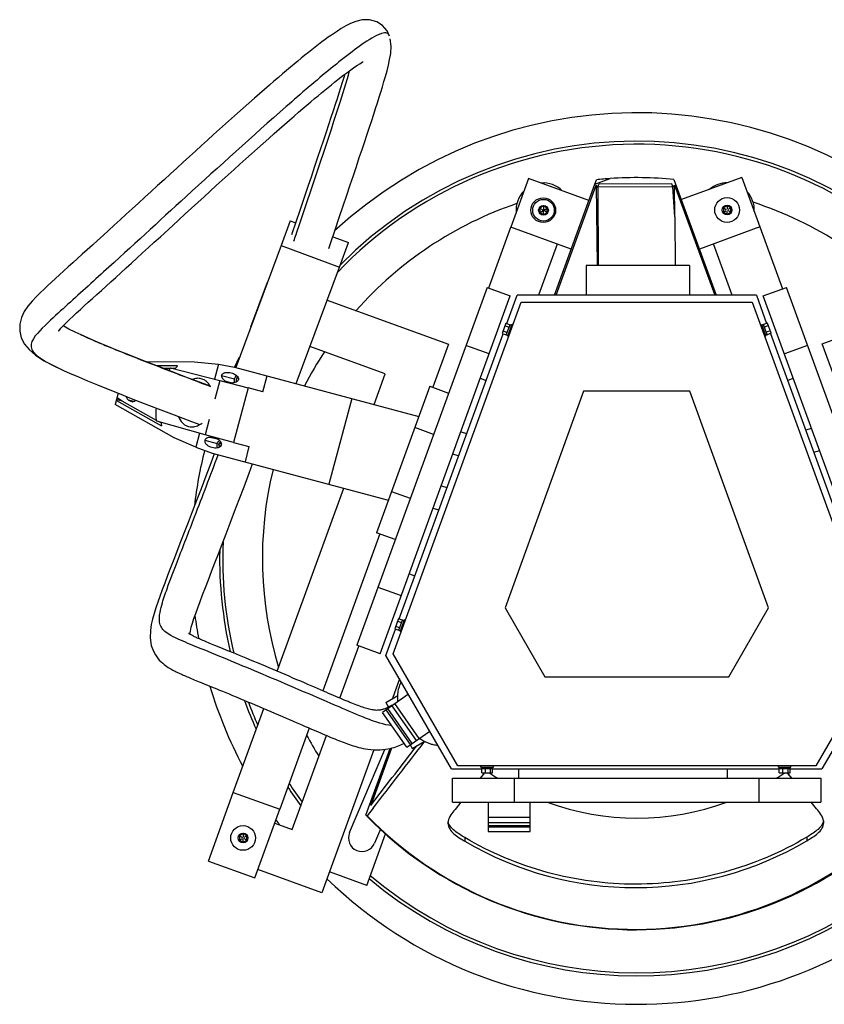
# Model space of a CAD drawing. Header units: millimetres. Extents: x 149 to 1146, y 497 to 1293.
# Tile 1 of 2: x 149 to 800, y 497 to 1293. Entities that reach past the tile are written whole.
import ezdxf

# ---------------------------------------------------------------- set-up
doc = ezdxf.new("R2010")
doc.units = ezdxf.units.MM
doc.header["$LTSCALE"] = 116.208197
doc.layers.get('0').update_dxf_attribs({"linetype": 'CONTINUOUS'})

msp = doc.modelspace()

# ---------------------------------------------------------------- linework, layer by layer
at = {"color": 7, "linetype": 'Continuous'}
for p, q in [((560.71, 1164.93), (546.38, 1125.45)), ((609.6, 1147.19), (560.72, 1164.93)), ((614.47, 1160.32), (626.91, 1164.87)), ((614.47, 1160.32), (615.76, 1163.88)), ((678.41, 1164.15), (712.61, 1070.46)), ((733.3, 1165.73), (684.37, 1147.86)), ((733.3, 1165.73), (747.91, 1125.71)), ((581.86, 1070.45), (614.47, 1160.32)), ((583.1, 1070.45), (615.39, 1159.43)), ((615.39, 1159.43), (616.2, 1094.67)), ((616.83, 1158), (615.39, 1159.43)), ((616.82, 1158.01), (617.72, 1160.47)), ((677.43, 1158.07), (616.83, 1158)), ((616.83, 1158.01), (617.18, 1094.67)), ((676.55, 1160.53), (617.72, 1160.47)), ((677.43, 1158.07), (676.55, 1160.53)), ((679.07, 1134.05), (677.42, 1158.07)), ((678.87, 1159.57), (677.43, 1158.07)), ((679.07, 1134.05), (678.87, 1159.57)), ((678.87, 1159.57), (711.4, 1070.46)), ((572.88, 1142.7), (569.89, 1140.97)), ((569.89, 1137.5), (575.89, 1140.97)), ((569.89, 1140.97), (569.89, 1137.5)), ((569.89, 1140.97), (572.89, 1139.24)), ((572.88, 1142.7), (572.89, 1139.24)), ((575.89, 1140.97), (572.88, 1142.7)), ((572.89, 1135.77), (572.89, 1139.24)), ((575.89, 1137.51), (572.89, 1139.24)), ((575.89, 1137.51), (575.89, 1140.97)), ((721.39, 1142.91), (718.4, 1141.18)), ((718.4, 1141.18), (718.4, 1137.71)), ((718.4, 1141.18), (720.69, 1139.85)), ((718.4, 1137.71), (720.69, 1139.04)), ((721.39, 1142.91), (721.4, 1140.26)), ((724.4, 1141.18), (721.39, 1142.91)), ((721.4, 1135.98), (721.4, 1138.64)), ((724.4, 1141.18), (722.1, 1139.86)), ((724.4, 1137.72), (722.1, 1139.04)), ((724.4, 1137.72), (724.4, 1141.18)), ((368, 1130.71), (360.61, 1110.71)), ((368, 1130.71), (372.48, 1129.05)), ((569.89, 1137.5), (572.89, 1135.77)), ((572.89, 1135.77), (575.89, 1137.51)), ((679.07, 1134.05), (679.38, 1094.67)), ((718.4, 1137.71), (721.4, 1135.98)), ((721.4, 1135.98), (724.4, 1137.72)), ((372.67, 1129.62), (369.21, 1119.38)), ((528.58, 1076.39), (546.39, 1125.45)), ((595.27, 1107.71), (546.39, 1125.45)), ((747.91, 1125.71), (698.97, 1107.85)), ((747.91, 1125.71), (766.16, 1075.71)), ((372.76, 1119.61), (373.37, 1121.42)), ((402.48, 1117.88), (415.23, 1113.14)), ((360.61, 1110.71), (323.94, 1012.21)), ((360.61, 1110.71), (407.84, 1093.13)), ((399.25, 1108.33), (400.66, 1112.49)), ((407.84, 1093.13), (415.23, 1113.14)), ((583.99, 1111.8), (568.98, 1070.45)), ((725.49, 1070.46), (710.33, 1111.99)), ((372.85, 999.12), (407.84, 1093.13)), ((607.41, 1094.57), (607.41, 1070.45)), ((691.07, 1094.57), (607.41, 1094.57)), ((609.96, 1094.67), (609.96, 1094.57)), ((688.34, 1094.67), (609.96, 1094.67)), ((688.34, 1094.67), (688.34, 1094.57)), ((691.07, 1094.57), (691.07, 1070.46)), ((349.42, 1080.91), (335.98, 1044.8)), ((527.23, 1076.88), (421.89, 787.45)), ((527.23, 1076.88), (546.02, 1070.04)), ((750.57, 1070.04), (769.36, 1076.88)), ((874.7, 787.46), (769.36, 1076.88)), ((440.68, 780.61), (546.02, 1070.04)), ((543.19, 1047.63), (551.49, 1070.45)), ((745.1, 1070.46), (551.49, 1070.45)), ((745.1, 1070.46), (753.35, 1047.79)), ((855.91, 780.61), (750.57, 1070.04)), ((798.35, 1031.28), (896.67, 1067.18)), ((397.94, 1066.55), (496.13, 1030.92)), ((451.38, 780.43), (554.96, 1065)), ((554.96, 1065), (741.76, 1065)), ((741.76, 1065), (845.33, 780.43)), ((184.89, 1045.49), (184.37, 1045.8)), ((542.55, 1047.86), (539.53, 1039.57)), ((541.8, 1045.79), (545.08, 1044.59)), ((542.55, 1047.86), (545.84, 1046.67)), ((542.82, 1038.38), (545.84, 1046.67)), ((547.26, 1046.78), (543.84, 1037.38)), ((545.83, 1046.62), (545.82, 1046.62)), ((548.2, 1046.43), (547.26, 1046.78)), ((748.44, 1046.63), (749.38, 1046.97)), ((752.8, 1037.58), (749.38, 1046.97)), ((750.82, 1046.83), (749.6, 1046.39)), ((754.09, 1048.06), (750.81, 1046.87)), ((753.82, 1038.58), (750.81, 1046.87)), ((754.85, 1045.99), (751.56, 1044.79)), ((757.11, 1039.77), (754.09, 1048.06)), ((204.96, 1035.76), (198.51, 1038.65)), ((198.51, 1038.65), (198.89, 1038.48)), ((456.26, 808.8), (540.17, 1039.34)), ((539.53, 1039.57), (542.82, 1038.38)), ((540.29, 1041.65), (543.58, 1040.45)), ((542.83, 1038.41), (544.06, 1037.97)), ((544.78, 1037.04), (543.84, 1037.38)), ((751.86, 1037.24), (752.8, 1037.58)), ((756.36, 1041.85), (753.07, 1040.65)), ((753.8, 1038.62), (753.81, 1038.62)), ((757.11, 1039.77), (753.82, 1038.58)), ((756.36, 1039.5), (840.27, 808.96)), ((444.88, 1006.97), (383.98, 1029.07)), ((496.13, 1030.92), (483.47, 996.05)), ((528.92, 1023.06), (510.13, 1029.9)), ((786.46, 1029.9), (767.67, 1023.06)), ((811.44, 995.41), (798.35, 1031.28)), ((250.77, 1017.07), (290.77, 1016.73)), ((276.98, 1013.4), (259.8, 1013.55)), ((264.72, 1011.65), (271.25, 1011.59)), ((271.33, 1011.7), (311.05, 1001.55)), ((271.77, 1011.59), (275.43, 1011.56)), ((290.77, 1016.73), (310.06, 1014.81)), ((310.06, 1014.81), (306.87, 1002.6)), ((310.06, 1014.81), (323.06, 1012.45)), ((323.06, 1012.45), (472.12, 972.55)), ((183.18, 1010.48), (185.26, 1009.52)), ((298.49, 998.75), (283.62, 1004.39)), ((312.54, 1005.73), (323.05, 1002.91)), ((325.21, 1003.53), (324.94, 1003.6)), ((326.02, 1003.62), (325.75, 1003.69)), ((345.89, 992.39), (349.48, 1005.38)), ((435.91, 982.25), (444.88, 1006.97)), ((521.76, 1003.37), (526.45, 1001.66)), ((770.14, 1001.66), (774.83, 1003.37)), ((294.98, 1000.05), (295.69, 999.78)), ((295.05, 1000.03), (295.75, 999.76)), ((295.69, 999.78), (297.77, 998.99)), ((296.17, 1002.99), (296.09, 1003.02)), ((296.17, 1002.99), (296.09, 1003.02)), ((303.49, 996.86), (298.49, 998.75)), ((301.27, 997.67), (303.46, 996.84)), ((311.05, 1001.55), (307.05, 986.57)), ((311.05, 1001.55), (334.1, 995.52)), ((315.99, 1001.04), (320.7, 999.78)), ((334.1, 995.52), (322.3, 951.42)), ((324.52, 1002.63), (324.25, 1002.71)), ((324.59, 1002.2), (324.32, 1002.27)), ((324.68, 1001.52), (324.4, 1001.59)), ((324.8, 1002.98), (324.53, 1003.05)), ((325.33, 1001.03), (325.05, 1001.11)), ((325.3, 1000.93), (325.26, 1000.94)), ((345.89, 992.39), (334.1, 995.52)), ((481, 996.94), (437.85, 878.4)), ((481, 996.94), (496.13, 991.44)), ((229.01, 991.25), (226.55, 982.09)), ((232.18, 984.99), (227.99, 987.47)), ((605.37, 993), (541.9, 817.64)), ((691.34, 993), (605.37, 993)), ((754.81, 817.64), (691.34, 993)), ((274.31, 955.16), (226.55, 982.09)), ((227.47, 985.52), (264.01, 964.92)), ((232.18, 984.99), (227.66, 986.2)), ((259.96, 969.33), (232.18, 984.99)), ((237.32, 985.79), (240.4, 984.37)), ((241.5, 984.67), (237.32, 985.79)), ((417.83, 987.09), (399.24, 917.63)), ((274.21, 973.73), (288.24, 968.41)), ((299.32, 957.7), (260.06, 968.63)), ((263.59, 967.28), (262.3, 968.01)), ((285.84, 964.38), (285.77, 964.4)), ((288.24, 968.41), (294.96, 965.88)), ((302.64, 970.1), (299.32, 957.7)), ((483.96, 958.01), (468.83, 963.51)), ((294.72, 959), (291.6, 947.56)), ((322.3, 951.42), (299.32, 957.7)), ((304.32, 955.55), (309.04, 954.28)), ((505.98, 960.01), (510.82, 958.72)), ((789.61, 962.76), (784.77, 961.47)), ((291.6, 947.56), (274.31, 955.16)), ((291.6, 947.56), (304.9, 942.88)), ((298.99, 953.21), (309.04, 950.52)), ((310.46, 950.03), (310.19, 950.1)), ((310.53, 949.59), (310.26, 949.66)), ((310.61, 948.91), (310.34, 948.98)), ((310.74, 950.37), (310.47, 950.44)), ((311.15, 950.92), (310.88, 950.99)), ((311.26, 948.42), (310.99, 948.5)), ((311.47, 948.26), (311.2, 948.33)), ((311.96, 951.01), (311.68, 951.09)), ((312.22, 951.05), (311.95, 951.12)), ((322.3, 951.42), (334.7, 948.08)), ((334.7, 948.08), (331.5, 935.76)), ((304.9, 942.88), (447.44, 904.73)), ((504.22, 940.57), (499.37, 941.87)), ((796.23, 944.6), (791.38, 943.3)), ((490.1, 916.4), (494.95, 915.1)), ((357.59, 766.41), (411.29, 914.4)), ((450.02, 911.83), (465.15, 906.32)), ((483.49, 898.23), (488.34, 896.93)), ((440.44, 877.46), (394.41, 750.61)), ((452.98, 872.89), (437.85, 878.4)), ((468.86, 843.43), (464.17, 845.14)), ((438.99, 834.44), (457.78, 827.6)), ((541.9, 817.64), (574.03, 762)), ((722.69, 762), (754.81, 817.64)), ((455.62, 809.04), (452.61, 800.75)), ((454.87, 806.96), (458.16, 805.77)), ((455.62, 809.04), (458.91, 807.84)), ((455.9, 799.55), (458.91, 807.84)), ((460.34, 807.95), (456.92, 798.55)), ((458.9, 807.79), (458.9, 807.79)), ((461.28, 807.61), (460.34, 807.95)), ((445.51, 779.28), (453.24, 800.51)), ((452.61, 800.75), (455.9, 799.55)), ((453.36, 802.82), (456.65, 801.62)), ((455.91, 799.58), (457.13, 799.14)), ((457.86, 798.21), (456.92, 798.55)), ((408.21, 744.69), (423.52, 786.86)), ((440.68, 780.61), (421.89, 787.45)), ((503.59, 690), (451.38, 780.43)), ((845.33, 780.43), (793.13, 690)), ((498.53, 687.45), (445.51, 779.28)), ((851.08, 779.28), (798.06, 687.46)), ((456.45, 760.35), (450.66, 744.41)), ((574.03, 762), (722.69, 762)), ((463.61, 747.94), (442.6, 733.23)), ((445.27, 741.3), (455.08, 746.96)), ((445.27, 741.3), (447.49, 737.45)), ((322.05, 668.47), (346.66, 736.28)), ((462.33, 705.05), (442.6, 733.23)), ((445.74, 736.65), (445.09, 736.37)), ((465.4, 707.2), (445.66, 735.38)), ((446.41, 736.94), (445.74, 736.65)), ((466.69, 708.1), (446.96, 736.28)), ((450.2, 738.55), (469.93, 710.37)), ((472.36, 712.07), (452.63, 740.25)), ((383.47, 720.48), (359.65, 654.82)), ((462.33, 705.05), (480.87, 718.04)), ((369.68, 638.52), (397.28, 714.57)), ((466.77, 704.06), (476.48, 709.66)), ((435.61, 702.91), (393.64, 587.27)), ((416, 635.96), (444.5, 703.27)), ((429.31, 650.08), (448.9, 704.07)), ((450, 704.35), (433.18, 657.98)), ((433.63, 658.57), (450.27, 704.42)), ((465.23, 706.73), (466.77, 704.06)), ((468.04, 703.08), (470.42, 706.16)), ((498.53, 687.45), (522.95, 687.45)), ((793.13, 690), (503.59, 690)), ((522.33, 689), (522.33, 690)), ((522.33, 689), (532.33, 689)), ((522.95, 687.7), (522.95, 689)), ((522.95, 687.7), (531.7, 687.7)), ((522.95, 684.2), (522.95, 687.7)), ((525.61, 687.7), (525.61, 684.2)), ((529.99, 684.2), (529.99, 687.7)), ((531.7, 687.7), (531.7, 689)), ((531.7, 684.2), (531.7, 687.7)), ((531.7, 687.45), (763.59, 687.46)), ((532.33, 689), (532.33, 690)), ((552.77, 687.45), (552.77, 679.95)), ((721.83, 679.96), (721.83, 687.46)), ((762.97, 689), (762.97, 690)), ((762.97, 689), (772.97, 689)), ((763.59, 687.7), (772.35, 687.7)), ((763.59, 684.2), (763.59, 687.7)), ((763.6, 687.7), (763.6, 689)), ((766.26, 687.7), (766.26, 684.2)), ((770.64, 684.2), (770.64, 687.7)), ((772.35, 687.7), (772.35, 689)), ((772.35, 684.2), (772.35, 687.7)), ((772.35, 687.46), (798.06, 687.46)), ((772.97, 689), (772.97, 690)), ((499.27, 679.95), (797.27, 679.96)), ((499.27, 660.55), (499.27, 679.95)), ((525.18, 684.2), (521.75, 679.95)), ((522.95, 684.2), (531.7, 684.2)), ((549.27, 679.95), (549.27, 660.55)), ((747.27, 660.56), (747.27, 679.96)), ((763.59, 684.2), (772.35, 684.2)), ((770.35, 683.97), (770.16, 684.2)), ((773.62, 679.96), (770.17, 684.2)), ((773.61, 679.95), (770.35, 683.97)), ((797.27, 679.96), (797.27, 660.56)), ((301.92, 613), (322.05, 668.46)), ((322.05, 668.46), (359.65, 654.82)), ((339.52, 599.36), (359.64, 654.82)), ((435.11, 655.76), (430.37, 649.65)), ((499.27, 660.55), (797.27, 660.56)), ((506.06, 660.55), (501.34, 654.7)), ((506.07, 660.55), (501.34, 654.7)), ((528.07, 660.55), (528.07, 636.89)), ((562.17, 636.89), (562.17, 660.55)), ((793.75, 655.18), (789.39, 660.56)), ((793.75, 655.18), (789.39, 660.55)), ((430.21, 649.81), (430.04, 649.33)), ((430.21, 649.81), (430.37, 649.65)), ((562.17, 648.24), (528.07, 648.24)), ((355.59, 643.63), (369.68, 638.52)), ((441.02, 638.63), (436.26, 627.39)), ((562.17, 643.88), (528.07, 643.88)), ((562.17, 641.48), (528.07, 641.48)), ((562.17, 640.43), (528.07, 640.43)), ((329.97, 635.12), (326.97, 633.39)), ((326.97, 633.39), (329.36, 632.01)), ((326.97, 633.39), (326.97, 629.92)), ((326.97, 629.92), (329.37, 631.31)), ((326.97, 629.92), (329.97, 628.19)), ((332.97, 633.39), (329.97, 635.12)), ((329.97, 635.12), (329.97, 632.36)), ((329.97, 628.19), (329.97, 630.96)), ((329.97, 628.19), (332.97, 629.93)), ((332.97, 633.39), (330.57, 632.01)), ((332.97, 629.93), (330.58, 631.31)), ((332.97, 629.93), (332.97, 633.39)), ((429.96, 593.24), (445.09, 634.96)), ((509.29, 631.89), (509.29, 628.98)), ((528.07, 636.89), (562.17, 636.89)), ((562.17, 636.61), (528.07, 636.61)), ((785.78, 632.28), (785.78, 629.37)), ((301.92, 613), (339.52, 599.36)), ((393.64, 587.27), (341.94, 606.03)), ((429.96, 593.24), (399.78, 604.19))]:
    msp.add_line(p, q, dxfattribs=at)
for points in [[(448.42, 1280.08), (446.45, 1284.3), (442.81, 1288.65), (438.04, 1291.75), (432.28, 1293.35), (426.25, 1293.25), (421.07, 1291.97), (416.86, 1290.26), (412.97, 1288.27), (409.24, 1286.1), (406.16, 1284.15), (403.79, 1282.57), (401.44, 1280.96), (398.85, 1279.12), (396.32, 1277.28), (393.73, 1275.36), (391.05, 1273.33), (388.35, 1271.24), (385.58, 1269.07), (382.75, 1266.83), (379.92, 1264.54), (377.03, 1262.2), (374.15, 1259.84), (371.28, 1257.46), (368.3, 1254.98), (365.16, 1252.33), (361.9, 1249.57), (358.49, 1246.66), (354.92, 1243.6), (351.2, 1240.38), (347.3, 1237), (343.25, 1233.46), (339.04, 1229.77), (334.66, 1225.9), (330.11, 1221.88), (325.44, 1217.73), (320.67, 1213.46), (315.84, 1209.14), (310.99, 1204.79), (306.1, 1200.38), (301.23, 1195.98), (296.39, 1191.6), (291.47, 1187.14), (286.47, 1182.6), (281.46, 1178.04), (276.36, 1173.4), (271.2, 1168.69), (266.03, 1163.97), (260.83, 1159.22), (255.63, 1154.47), (250.48, 1149.76), (245.37, 1145.09), (240.33, 1140.48), (235.39, 1135.96), (230.53, 1131.52), (225.79, 1127.19), (221.17, 1122.98), (216.67, 1118.87), (212.29, 1114.88), (208.04, 1111.02), (203.9, 1107.26), (199.9, 1103.63), (196.02, 1100.12), (192.24, 1096.69), (188.58, 1093.39), (185.05, 1090.2), (181.6, 1087.07), (178.27, 1084.05), (175.06, 1081.13), (171.88, 1078.21), (168.94, 1075.47), (166.09, 1072.76), (162.86, 1069.58), (159.23, 1065.75), (155.78, 1061.62), (152.91, 1057.36), (150.67, 1052.65), (149.31, 1047.18), (149.27, 1041.52), (150.59, 1036.12)], [(400.66, 1112.49), (404.36, 1123.43), (407.75, 1133.49), (410.87, 1142.76), (413.82, 1151.53), (416.57, 1159.72), (419.12, 1167.34), (421.58, 1174.7), (423.95, 1181.78), (426.17, 1188.46), (428.3, 1194.84), (430.3, 1200.89), (432.18, 1206.56), (433.95, 1211.94), (435.58, 1216.94), (437.11, 1221.63), (438.59, 1226.24), (439.98, 1230.6), (441.29, 1234.79), (442.63, 1239.14), (443.89, 1243.34), (445.08, 1247.46), (446.34, 1252.02), (447.49, 1256.6), (448.46, 1261.05), (449.31, 1266.1), (449.68, 1271.91), (449, 1277.95)], [(263.03, 1117.87), (273, 1126.99), (278.06, 1131.62), (283.15, 1136.27), (288.25, 1140.93), (293.34, 1145.57), (298.37, 1150.16), (303.38, 1154.72), (308.3, 1159.2), (313.12, 1163.58), (317.93, 1167.94), (322.7, 1172.26), (327.4, 1176.5), (332.13, 1180.76), (336.86, 1185.01), (341.56, 1189.22), (346.18, 1193.35), (350.71, 1197.38), (355.12, 1201.28), (359.39, 1205.05), (363.48, 1208.64), (367.41, 1212.08), (371.18, 1215.36), (374.8, 1218.49), (378.25, 1221.45), (381.56, 1224.28), (384.7, 1226.95), (387.71, 1229.49), (390.61, 1231.91), (393.36, 1234.2), (396.01, 1236.38), (398.67, 1238.55), (401.35, 1240.72), (403.99, 1242.83), (406.57, 1244.87), (409.06, 1246.8), (411.46, 1248.64), (413.81, 1250.41), (416.06, 1252.07), (418.22, 1253.63), (420.36, 1255.14), (422.35, 1256.5), (424.28, 1257.76), (426.35, 1259.05), (426.98, 1259.43)], [(412.25, 1249.24), (411.42, 1246.51), (410.17, 1242.47), (408.83, 1238.26), (407.43, 1233.87), (406, 1229.44), (404.46, 1224.71), (402.78, 1219.6), (401, 1214.19), (399.08, 1208.42), (397.05, 1202.28), (394.9, 1195.83), (392.62, 1189), (390.25, 1181.91), (387.79, 1174.57), (385.16, 1166.72), (382.35, 1158.35), (379.39, 1149.54), (376.17, 1139.98), (372.67, 1129.62)], [(180.91, 1042.31), (180.73, 1041.68), (180.74, 1041.57), (181.35, 1042.39), (182.53, 1043.8), (184.38, 1045.81), (186.88, 1048.34), (189.64, 1051), (192.43, 1053.62), (195.3, 1056.27), (198.32, 1059.03), (201.5, 1061.92), (204.78, 1064.89), (208.2, 1067.98), (211.73, 1071.18), (215.37, 1074.46), (219.13, 1077.87), (223, 1081.38), (226.98, 1085), (231.09, 1088.73), (235.32, 1092.58), (239.65, 1096.53), (244.11, 1100.59), (248.69, 1104.77), (253.36, 1109.04), (258.15, 1113.41), (263.03, 1117.87)], [(198.89, 1038.48), (194.24, 1040.65), (189.1, 1043.2), (184.89, 1045.49)], [(150.59, 1036.12), (153.18, 1031.08), (156.86, 1026.59), (162.04, 1022.18), (169.18, 1017.61), (177.35, 1013.28), (183.18, 1010.48)], [(283.62, 1004.39), (270.12, 1009.56), (258.15, 1014.19), (247.47, 1018.36), (237.54, 1022.29), (228.36, 1025.97), (220, 1029.39), (212.19, 1032.65), (204.96, 1035.76)], [(185.26, 1009.52), (189.69, 1007.52), (196.72, 1004.46), (204.23, 1001.29), (212.33, 997.95), (220.7, 994.56), (229.76, 990.95), (239.51, 987.11), (249.87, 983.08), (261.36, 978.65), (274.21, 973.73)], [(306.56, 942.26), (303.79, 934.83), (299.78, 924.18), (295.94, 914.04), (292.3, 904.47), (288.84, 895.45), (285.53, 886.85), (282.41, 878.76), (279.45, 871.14), (273.87, 856.75)], [(287.28, 798.93), (288.04, 802), (289.01, 805.35), (290.19, 809.02), (291.6, 813.11), (293.25, 817.73), (295.11, 822.76), (297.18, 828.25), (299.45, 834.17), (301.88, 840.47), (304.48, 847.18), (307.2, 854.19), (310.03, 861.48), (313.04, 869.26), (316.24, 877.54), (319.58, 886.24), (323.13, 895.52), (326.88, 905.36), (330.79, 915.72), (334.9, 926.68), (337.67, 934.11)], [(273.87, 856.75), (271.3, 850.11), (268.86, 843.77), (266.58, 837.81), (264.5, 832.26), (262.58, 827), (260.88, 822.21), (259.37, 817.73), (257.94, 813.16), (256.69, 808.63), (255.69, 804.16), (254.97, 799.33), (254.81, 793.41), (255.72, 787.34), (257.38, 782.67), (259.04, 779.63), (260.62, 777.36), (262.19, 775.51), (263.66, 774.02), (264.92, 772.87), (266.13, 771.88), (267.3, 771), (268.38, 770.25), (269.41, 769.57), (270.42, 768.94), (271.39, 768.37), (272.33, 767.83), (273.25, 767.33), (274.14, 766.86), (275.04, 766.4), (275.94, 765.96), (276.84, 765.52), (277.75, 765.09), (278.67, 764.66), (279.61, 764.23), (280.57, 763.8), (281.55, 763.37), (282.55, 762.93), (283.58, 762.49), (284.64, 762.04), (285.72, 761.58), (286.85, 761.11), (288.01, 760.62), (289.21, 760.13), (290.45, 759.61), (291.74, 759.08), (293.09, 758.53), (294.5, 757.96), (295.96, 757.36), (299.12, 756.07)], [(290.09, 794.65), (289.48, 794.96), (288.91, 795.25), (288.38, 795.53), (287.88, 795.8), (287.41, 796.07), (287, 796.31), (286.62, 796.55), (286.29, 796.77), (286.03, 796.95), (285.83, 797.11)], [(286.85, 796.41), (286.86, 796.53), (287.28, 798.93)], [(312, 785.38), (307.21, 787.33), (305.77, 787.92), (304.4, 788.48), (303.09, 789.02), (301.85, 789.53), (300.66, 790.02), (299.53, 790.49), (298.44, 790.94), (297.41, 791.38), (296.43, 791.8), (295.49, 792.2), (294.59, 792.59), (293.74, 792.96), (292.93, 793.33), (292.16, 793.68), (291.43, 794.01), (290.74, 794.34), (290.09, 794.65)], [(440.83, 735.07), (440.19, 734.97), (439.49, 734.89), (438.74, 734.85), (437.94, 734.84), (437.03, 734.88), (436.04, 734.97), (435.03, 735.12), (434.03, 735.29), (433.03, 735.51), (432.01, 735.75), (430.98, 736.02), (429.93, 736.32), (428.86, 736.65), (427.77, 736.99), (426.67, 737.36), (425.52, 737.76), (424.33, 738.19), (423.1, 738.64), (421.83, 739.12), (420.52, 739.63), (419.17, 740.16), (417.78, 740.71), (416.35, 741.29), (414.88, 741.9), (413.36, 742.52), (411.79, 743.18), (410.17, 743.86), (408.5, 744.57), (406.76, 745.31), (404.96, 746.08), (403.09, 746.88), (401.15, 747.71), (399.13, 748.58), (397.03, 749.48), (394.84, 750.43), (392.55, 751.42), (390.16, 752.45), (387.66, 753.53), (385.06, 754.65), (382.33, 755.82), (379.49, 757.04), (376.52, 758.32), (373.45, 759.64), (370.3, 760.98), (367.09, 762.36), (363.84, 763.75), (360.64, 765.11), (357.49, 766.45), (354.31, 767.8), (351.13, 769.15), (347.99, 770.47), (344.84, 771.8), (341.66, 773.13), (338.53, 774.44), (335.48, 775.71), (332.54, 776.94), (329.71, 778.11), (327.02, 779.22), (324.48, 780.27), (322.07, 781.26), (319.81, 782.19), (317.68, 783.06), (315.67, 783.88), (313.78, 784.65), (312, 785.38)], [(299.12, 756.07), (302.61, 754.65), (304.51, 753.87), (306.53, 753.05), (308.67, 752.17), (310.94, 751.24), (313.34, 750.25), (315.89, 749.2), (318.58, 748.09), (321.39, 746.92), (324.33, 745.7), (327.35, 744.43), (330.42, 743.14), (333.53, 741.84), (336.67, 740.52), (339.78, 739.2), (342.85, 737.9), (345.97, 736.58), (349.14, 735.23), (352.29, 733.88), (355.44, 732.54), (358.59, 731.19), (361.68, 729.87), (364.67, 728.58), (367.54, 727.35), (370.31, 726.16), (372.96, 725.02), (375.49, 723.92), (377.93, 722.87), (380.26, 721.87), (382.5, 720.9), (384.65, 719.98), (386.71, 719.09), (388.7, 718.23), (390.62, 717.4), (392.48, 716.61), (394.28, 715.84), (396.03, 715.1), (397.73, 714.38), (399.38, 713.68), (401, 713.01), (402.59, 712.35), (404.14, 711.71), (405.67, 711.09), (407.17, 710.49), (408.66, 709.9), (410.14, 709.33), (411.6, 708.78), (413.06, 708.24), (414.5, 707.72), (415.95, 707.21), (417.39, 706.72), (418.83, 706.26), (420.33, 705.79), (421.88, 705.34), (423.49, 704.9), (425.19, 704.48), (426.98, 704.08), (428.87, 703.71), (430.94, 703.37), (433.33, 703.08), (435.9, 702.89), (438.39, 702.84), (440.76, 702.9), (443.08, 703.09), (445.21, 703.36), (447.12, 703.69), (448.86, 704.06), (450.5, 704.47), (452.05, 704.92), (453.49, 705.38), (454.88, 705.86), (456.22, 706.36), (457.49, 706.87), (458.72, 707.39)], [(442.01, 735.33), (441.42, 735.19), (440.83, 735.07)], [(443.82, 735.89), (443.21, 735.68), (442.62, 735.5), (442.01, 735.33)], [(445.09, 736.37), (444.45, 736.12), (443.82, 735.89)], [(447.77, 737.59), (447.08, 737.25), (446.41, 736.94)], [(449.19, 738.32), (448.47, 737.94), (447.77, 737.59)], [(450.7, 739.13), (449.94, 738.71), (449.19, 738.32)], [(458.72, 707.39), (459.91, 707.93), (460.21, 708.07)], [(525.18, 684.2), (524.37, 683.2), (521.75, 679.95)]]:
    msp.add_lwpolyline(points, dxfattribs=at)
for centre, radius in [((572.68, 1139.3), 10), ((572.89, 1139.24), 8.75), ((721.38, 1139.44), 10), ((572.89, 1139.24), 3.93), ((721.4, 1139.45), 3.93), ((329.94, 631.64), 10), ((329.97, 631.66), 3.93)]:
    msp.add_circle(centre, radius, dxfattribs=at)
for centre, radius, start, end in [((648.53, 857.61), 360.49, 48.64599, 132.71278), ((648.51, 857.61), 337.53, 45.45598, 135.33672), ((648.51, 857.61), 335.03, 44.58584, 136.31635), ((648.39, 857.62), 308, 93.99952, 96.08157), ((648.39, 857.62), 308, 84.40641, 93.99934), ((572.68, 1139.3), 22, 135.442, 184.63066), ((572.68, 1139.3), 22, 45.59919, 94.57095), ((721.38, 1139.44), 22, 89.53607, 130.53796), ((721.38, 1139.44), 22, 356.88805, 43.29601), ((648.52, 857.61), 303, 108.71665, 138.57405), ((648.52, 857.61), 303, 41.70374, 71.92348), ((424.14, 1535.47), 545.66, 246.2805, 246.45355), ((648.53, 857.61), 360.49, 153.21645, 154.55851), ((648.52, 857.61), 303, 146.51378, 152.54373), ((299.48, 989.63), 35.77, 141.89368, 145.92778), ((325.96, 1004.19), 0.549, 215.89071, 219.56519), ((325.83, 1004.02), 0.333, 255.05257, 265.23055), ((292.78, 991.82), 11.74, 49.38253, 52.30279), ((292.64, 991.65), 11.96, 48.71451, 49.38922), ((292.58, 991.58), 12.04, 48.05233, 48.71452), ((292.11, 991.09), 12.72, 39.95255, 47.97897), ((291.37, 990.45), 13.71, 36.92533, 40.00454), ((290.8, 990.02), 14.41, 33.28261, 36.9191), ((290.14, 989.59), 15.2, 30.24232, 33.28649), ((289.64, 989.3), 15.79, 28.66301, 30.25098), ((289.32, 989.12), 16.15, 27.56815, 28.66476), ((321.34, 1011.67), 11.9, 243.26938, 255.02968), ((325.27, 1001.31), 0.622, 161.00645, 168.78484), ((324.97, 1000.77), 0.345, 75.09604, 80.12335), ((324.9, 1000.73), 0.42, 30.99762, 35.42067), ((325.24, 1000.71), 0.335, 70.02489, 75.08682), ((306.39, 973.63), 43.26, 187.89543, 191.61394), ((288.55, 974.56), 10.53, 255.09174, 269.26788), ((288.56, 974.89), 10.86, 269.24427, 270.84419), ((288.56, 975), 10.98, 270.84399, 272.24786), ((303.65, 943.66), 11.9, 75.00269, 86.79519), ((311.2, 948.71), 0.622, 160.97409, 168.75125), ((310.9, 948.16), 0.345, 75.03335, 80.12516), ((310.84, 948.12), 0.421, 30.94758, 35.30872), ((311.18, 948.1), 0.335, 69.95163, 75.02443), ((311.9, 951.58), 0.55, 215.8384, 219.54261), ((311.77, 951.41), 0.333, 254.99465, 265.13629), ((312.85, 948.27), 1.13, 154.13244, 163.22025), ((312.02, 951.42), 0.42, 294.66332, 299.08391), ((648.53, 857.61), 360.49, 165.96638, 173.21674), ((648.52, 857.61), 303, 166.23982, 196.92105), ((648.51, 857.61), 335.03, 177.67052, 193.19389), ((648.51, 857.61), 337.53, 178.85355, 192.89222), ((648.53, 857.61), 360.49, 187.3447, 190.34327), ((648.53, 857.61), 360.49, 196.63964, 207.79264), ((648.51, 857.61), 337.53, 199.88849, 204.1488), ((648.51, 857.61), 335.03, 200.28066, 203.7122), ((648.52, 857.61), 303, 208.13833, 211.84288), ((-20123.4, 16606.24), 26020.56, 322.193632, 322.343361), ((493.14, 741.6), 36.06, 234.92376, 236.65437), ((-19096, 15793.44), 24707.7, 322.223691, 322.355872), ((648.5, 860.38), 212.68, 235.9573, 238.06556), ((648.5, 860.38), 212.68, 301.93397, 304.04495), ((648.51, 857.61), 337.53, 213.20637, 216.33213), ((648.51, 857.61), 335.03, 212.88342, 216.04358), ((648.5, 860.38), 212.68, 250.03394, 289.96433), ((648.53, 857.61), 360.49, 215.89334, 216.6949), ((647.42, 860.4), 303, 223.95771, 224.15583), ((647.42, 860.4), 303, 224.15595, 316.14817), ((646.85, 858.64), 300.9, 223.99213, 316.66103), ((426.13, 631.68), 11, 157.05472, 337.05472), ((647.2, 863.68), 272.22, 239.57906, 300.60069), ((648.53, 857.61), 360.49, 225.91746, 313.82622), ((648.51, 857.61), 337.53, 230.0829, 309.67346), ((648.51, 857.61), 335.03, 229.92809, 309.82519)]:
    msp.add_arc(centre, radius, start, end, dxfattribs=at)
for centre, major_axis, start_param, end_param in [((546.7, 1041.66), (23.28, -8.6), 1.620886, 1.673214), ((749.94, 1041.86), (23.36, 8.38), -1.520706, -1.468379), ((459.77, 802.83), (23.28, -8.6), 1.620886, 1.673214)]:
    msp.add_ellipse(centre, major_axis=major_axis, ratio=0.176263, start_param=start_param, end_param=end_param, dxfattribs=at)
for points, knots in [([(448.42, 1280.08), (448.24, 1280.64), (447.73, 1281.68), (446.2, 1282.66), (444.16, 1282.77), (439.92, 1281.76), (430.84, 1276.8), (423.23, 1271.34), (418.04, 1267.42)], [0, 0, 0, 0, 0.049173, 0.093025, 0.144704, 0.215095, 0.456159, 1, 1, 1, 1]), ([(418.04, 1267.42), (412.32, 1263.12), (394.28, 1248.71), (349.37, 1209.92), (288.18, 1154.29), (229.12, 1100.19), (188.88, 1063.63), (169.43, 1046.26), (156.37, 1032.28), (159.16, 1026.54)], [0, 0, 0, 0, 0.060419, 0.195002, 0.501658, 0.756069, 0.880689, 0.946063, 1, 1, 1, 1]), ([(373.37, 1121.42), (384.93, 1155.6), (399.61, 1198.97), (413.58, 1242.64), (416.02, 1252.05)], [0, 0, 0, 0, 0.787627, 1, 1, 1, 1]), ([(198.89, 1038.48), (199.34, 1038.27), (201.26, 1037.4), (203.18, 1036.54), (204.64, 1035.9)], [0, 0, 0, 0, 0.238408, 1, 1, 1, 1]), ([(206.15, 1035.24), (206.61, 1035.04), (208.51, 1034.21), (210.42, 1033.4), (211.87, 1032.78)], [0, 0, 0, 0, 0.240482, 1, 1, 1, 1]), ([(212.76, 1032.4), (216.58, 1030.79), (235.68, 1022.88), (254.94, 1015.38), (270.37, 1009.44)], [0, 0, 0, 0, 0.20045, 1, 1, 1, 1]), ([(159.16, 1026.54), (159.76, 1025.3), (161.9, 1022.68), (169.73, 1016.84), (177.34, 1013.21), (183.18, 1010.48)], [0, 0, 0, 0, 0.141536, 0.338782, 1, 1, 1, 1]), ([(274.83, 1010.78), (275, 1011.01), (275.69, 1011.91), (276.42, 1012.77), (276.98, 1013.4)], [0, 0, 0, 0, 0.252551, 1, 1, 1, 1]), ([(270.37, 1009.44), (272.34, 1008.69), (280.54, 1005.54), (288.74, 1002.41), (294.98, 1000.05)], [0, 0, 0, 0, 0.240337, 1, 1, 1, 1]), ([(296.09, 1003.02), (294.94, 1003.31), (292.45, 1003.51), (290.04, 1002.88), (288.88, 1002.41)], [0, 0, 0, 0, 0.486548, 1, 1, 1, 1]), ([(312.54, 1005.73), (312.42, 1005.23), (312.55, 1004.13), (313.45, 1002.84), (314.63, 1001.81), (315.53, 1001.27), (315.99, 1001.04)], [0, 0, 0, 0, 0.247617, 0.497828, 0.748807, 1, 1, 1, 1]), ([(312.54, 1005.73), (312.63, 1006.08), (313.01, 1006.75), (313.89, 1007.42), (314.92, 1007.85), (316.36, 1008.16), (318.22, 1008.19), (319.67, 1007.93), (320.38, 1007.74)], [0, 0, 0, 0, 0.124297, 0.249143, 0.374273, 0.4995, 0.749656, 1, 1, 1, 1]), ([(320.38, 1007.74), (321.58, 1007.42), (323.14, 1006.76), (324.45, 1005.75), (324.75, 1005.47)], [0, 0, 0, 0, 0.749343, 1, 1, 1, 1]), ([(323.36, 999.97), (322.85, 1000.84), (322.75, 1003.05), (323.89, 1004.94), (324.75, 1005.47)], [0, 0, 0, 0, 0.49787, 1, 1, 1, 1]), ([(324.94, 1003.6), (324.93, 1003.54), (324.86, 1003.31), (324.69, 1003.11), (324.53, 1003.05)], [0, 0, 0, 0, 0.276502, 1, 1, 1, 1]), ([(324.75, 1005.47), (325.2, 1005.05), (326.02, 1004.11), (326.29, 1002.79), (326.15, 1002.19)], [0, 0, 0, 0, 0.503696, 1, 1, 1, 1]), ([(324.8, 1002.98), (324.85, 1003), (325.06, 1003.11), (325.18, 1003.35), (325.21, 1003.53)], [0, 0, 0, 0, 0.224705, 1, 1, 1, 1]), ([(325.36, 1003.98), (325.28, 1004), (325.05, 1003.91), (324.96, 1003.71), (324.94, 1003.6)], [0, 0, 0, 0, 0.438364, 1, 1, 1, 1]), ([(325.21, 1003.53), (325.22, 1003.57), (325.27, 1003.72), (325.38, 1003.86), (325.49, 1003.9)], [0, 0, 0, 0, 0.277006, 1, 1, 1, 1]), ([(299.96, 1001.1), (299.67, 1001.32), (298.51, 1002.14), (297.19, 1002.72), (296.17, 1002.99)], [0, 0, 0, 0, 0.254913, 1, 1, 1, 1]), ([(326.15, 1002.19), (326.07, 1001.89), (325.79, 1001.32), (324.86, 1000.47), (323.96, 1000.12), (323.36, 999.98)], [0, 0, 0, 0, 0.249767, 0.500204, 1, 1, 1, 1]), ([(324.25, 1002.71), (324.24, 1002.67), (324.22, 1002.52), (324.25, 1002.35), (324.32, 1002.27)], [0, 0, 0, 0, 0.276573, 1, 1, 1, 1]), ([(324.53, 1003.05), (324.5, 1003.04), (324.37, 1002.96), (324.28, 1002.82), (324.25, 1002.71)], [0, 0, 0, 0, 0.225184, 1, 1, 1, 1]), ([(324.32, 1002.27), (324.35, 1002.23), (324.47, 1002.02), (324.46, 1001.76), (324.4, 1001.59)], [0, 0, 0, 0, 0.224622, 1, 1, 1, 1]), ([(324.4, 1001.59), (324.37, 1001.48), (324.34, 1001.26), (324.5, 1001.08), (324.58, 1001.05)], [0, 0, 0, 0, 0.561739, 1, 1, 1, 1]), ([(324.59, 1002.2), (324.57, 1002.22), (324.5, 1002.35), (324.49, 1002.52), (324.52, 1002.63)], [0, 0, 0, 0, 0.225148, 1, 1, 1, 1]), ([(324.52, 1002.63), (324.53, 1002.67), (324.59, 1002.81), (324.7, 1002.94), (324.8, 1002.98)], [0, 0, 0, 0, 0.276457, 1, 1, 1, 1]), ([(324.68, 1001.52), (324.7, 1001.58), (324.75, 1001.8), (324.7, 1002.07), (324.59, 1002.2)], [0, 0, 0, 0, 0.276633, 1, 1, 1, 1]), ([(324.73, 1001.06), (324.71, 1001.08), (324.64, 1001.19), (324.64, 1001.34), (324.66, 1001.44)], [0, 0, 0, 0, 0.224637, 1, 1, 1, 1]), ([(235.47, 988.7), (235.49, 988.06), (235.89, 986.86), (236.82, 986.02), (237.32, 985.79)], [0, 0, 0, 0, 0.538679, 1, 1, 1, 1]), ([(240.4, 984.37), (240.66, 984.42), (241.71, 984.68), (242.72, 985.14), (243.4, 985.59)], [0, 0, 0, 0, 0.240684, 1, 1, 1, 1]), ([(260.06, 968.63), (259.79, 970.35), (259.48, 973.89), (259.69, 977.43), (259.88, 979.22)], [0, 0, 0, 0, 0.491576, 1, 1, 1, 1]), ([(277.63, 972.43), (278.39, 970.51), (280.01, 967.83), (283.14, 965.39), (284.88, 964.65), (285.77, 964.4)], [0, 0, 0, 0, 0.52545, 0.766733, 1, 1, 1, 1]), ([(288.99, 964.04), (290.34, 964.09), (293.18, 964.74), (295.65, 966.22), (296.82, 967.13)], [0, 0, 0, 0, 0.477811, 1, 1, 1, 1]), ([(304.32, 955.55), (303.8, 955.58), (302.76, 955.56), (301.22, 955.26), (299.8, 954.58), (299.13, 953.7), (298.99, 953.21)], [0, 0, 0, 0, 0.251193, 0.502172, 0.752383, 1, 1, 1, 1]), ([(298.99, 953.21), (298.89, 952.85), (298.88, 952.09), (299.32, 951.06), (299.99, 950.18), (301.08, 949.19), (302.68, 948.24), (304.06, 947.74), (304.77, 947.55)], [0, 0, 0, 0, 0.124298, 0.249145, 0.374275, 0.499501, 0.749656, 1, 1, 1, 1]), ([(309.35, 947.27), (308.77, 948.17), (308.66, 950.57), (310.01, 952.58), (310.98, 953.02)], [0, 0, 0, 0, 0.502494, 1, 1, 1, 1]), ([(310.19, 950.1), (310.18, 950.06), (310.15, 949.91), (310.19, 949.75), (310.26, 949.66)], [0, 0, 0, 0, 0.276495, 1, 1, 1, 1]), ([(310.47, 950.44), (310.43, 950.43), (310.3, 950.36), (310.22, 950.21), (310.19, 950.1)], [0, 0, 0, 0, 0.225169, 1, 1, 1, 1]), ([(310.26, 949.66), (310.29, 949.62), (310.41, 949.42), (310.4, 949.15), (310.34, 948.98)], [0, 0, 0, 0, 0.224681, 1, 1, 1, 1]), ([(310.34, 948.98), (310.3, 948.87), (310.28, 948.66), (310.43, 948.47), (310.52, 948.45)], [0, 0, 0, 0, 0.561666, 1, 1, 1, 1]), ([(310.53, 949.59), (310.51, 949.62), (310.43, 949.75), (310.43, 949.91), (310.46, 950.03)], [0, 0, 0, 0, 0.225164, 1, 1, 1, 1]), ([(310.46, 950.03), (310.47, 950.07), (310.52, 950.21), (310.64, 950.33), (310.74, 950.37)], [0, 0, 0, 0, 0.276535, 1, 1, 1, 1]), ([(310.88, 950.99), (310.86, 950.93), (310.8, 950.7), (310.62, 950.5), (310.47, 950.44)], [0, 0, 0, 0, 0.276589, 1, 1, 1, 1]), ([(310.61, 948.91), (310.63, 948.97), (310.69, 949.2), (310.64, 949.46), (310.53, 949.59)], [0, 0, 0, 0, 0.276546, 1, 1, 1, 1]), ([(310.67, 948.45), (310.65, 948.47), (310.58, 948.58), (310.57, 948.73), (310.59, 948.83)], [0, 0, 0, 0, 0.224641, 1, 1, 1, 1]), ([(310.74, 950.37), (310.79, 950.39), (310.99, 950.51), (311.12, 950.74), (311.15, 950.92)], [0, 0, 0, 0, 0.224646, 1, 1, 1, 1]), ([(311.3, 951.37), (311.21, 951.39), (310.99, 951.31), (310.9, 951.1), (310.88, 950.99)], [0, 0, 0, 0, 0.43829, 1, 1, 1, 1]), ([(312.54, 949.48), (312.64, 949.8), (312.67, 950.51), (312.19, 951.79), (311.49, 952.58), (310.98, 953.02)], [0, 0, 0, 0, 0.249583, 0.500036, 1, 1, 1, 1]), ([(311.15, 950.92), (311.16, 950.96), (311.2, 951.11), (311.32, 951.25), (311.43, 951.29)], [0, 0, 0, 0, 0.277002, 1, 1, 1, 1]), ([(311.84, 948.76), (311.86, 948.81), (311.94, 948.96), (312.07, 949.09), (312.19, 949.15)], [0, 0, 0, 0, 0.270264, 1, 1, 1, 1]), ([(312.31, 950.61), (312.33, 950.67), (312.35, 950.86), (312.25, 951.11), (312.12, 951.15)], [0, 0, 0, 0, 0.298558, 1, 1, 1, 1]), ([(312.39, 949.93), (312.36, 949.97), (312.27, 950.18), (312.27, 950.43), (312.31, 950.61)], [0, 0, 0, 0, 0.227591, 1, 1, 1, 1]), ([(312.42, 949.89), (312.41, 949.9), (312.41, 949.91), (312.4, 949.92), (312.39, 949.93)], [0, 0, 0, 0, 0.505913, 1, 1, 1, 1]), ([(312.43, 949.85), (312.43, 949.86), (312.43, 949.87), (312.42, 949.88), (312.42, 949.89)], [0, 0, 0, 0, 0.505185, 1, 1, 1, 1]), ([(450.17, 722.41), (446.9, 722.75), (439.1, 724.63), (424.02, 730.43), (392.53, 744.08), (348.63, 762.93), (306.78, 780.32), (281.9, 790.35), (272.26, 794.78), (266.87, 798.18), (263.58, 801.87), (262.08, 806.56), (262.34, 812.75), (264.5, 821.81), (269.46, 836.32), (278.56, 860.04), (292.62, 896.06), (303.55, 924.82), (309.81, 941.56)], [0, 0, 0, 0, 0.028095, 0.067962, 0.137776, 0.320855, 0.475482, 0.524431, 0.549619, 0.565934, 0.578522, 0.590917, 0.606806, 0.630788, 0.670161, 0.737516, 0.84758, 1, 1, 1, 1]), ([(455.14, 742.04), (455.05, 743.09), (454.87, 747.18), (455.42, 751.31), (456.32, 754.2)], [0, 0, 0, 0, 0.259756, 1, 1, 1, 1]), ([(483.77, 706.97), (482.87, 707.17), (479.2, 708.17), (475.73, 709.89), (473.32, 711.48)], [0, 0, 0, 0, 0.241558, 1, 1, 1, 1]), ([(501.34, 654.7), (500.16, 653.24), (497.82, 650.36), (496.06, 646.92), (495.74, 645.07)], [0, 0, 0, 0, 0.499265, 1, 1, 1, 1]), ([(799.38, 645.54), (799.06, 647.39), (797.29, 650.84), (794.93, 653.73), (793.75, 655.18)], [0, 0, 0, 0, 0.50076, 1, 1, 1, 1]), ([(509.29, 631.89), (506.46, 633.56), (501.07, 636.77), (496.3, 642), (495.74, 645.07)], [0, 0, 0, 0, 0.5129, 1, 1, 1, 1]), ([(799.38, 645.54), (798.82, 642.45), (794.02, 637.2), (788.62, 633.97), (785.78, 632.28)], [0, 0, 0, 0, 0.487281, 1, 1, 1, 1]), ([(495.61, 643.59), (495.61, 641.96), (496.77, 638.56), (500.43, 634.82), (504.75, 631.69), (507.82, 629.84), (509.36, 628.94)], [0, 0, 0, 0, 0.233841, 0.486146, 0.742842, 1, 1, 1, 1]), ([(785.78, 629.37), (787.32, 630.28), (790.38, 632.13), (794.7, 635.27), (798.35, 639.03), (799.51, 642.42), (799.51, 644.05)], [0, 0, 0, 0, 0.257069, 0.513689, 0.765991, 1, 1, 1, 1]), ([(785.78, 632.28), (765.04, 620), (720.07, 600.83), (647.59, 591.02), (575.08, 600.63), (530.05, 619.66), (509.29, 631.89)], [0, 0, 0, 0, 0.249998, 0.5, 0.750003, 1, 1, 1, 1])]:
    msp.add_open_spline(points, degree=3, knots=knots, dxfattribs=at)
for points in [[(370.96, 1114.32), (371.56, 1116.08), (372.16, 1117.85), (372.76, 1119.61)], [(211.87, 1032.78), (212.17, 1032.66), (212.47, 1032.53), (212.76, 1032.4)], [(325.52, 1003.86), (325.48, 1003.92), (325.42, 1003.96), (325.36, 1003.98)], [(325.75, 1003.69), (325.67, 1003.72), (325.59, 1003.77), (325.54, 1003.84)], [(326.01, 1003.73), (325.95, 1003.7), (325.87, 1003.68), (325.8, 1003.68)], [(297.77, 998.99), (298.94, 998.55), (300.1, 998.11), (301.27, 997.67)], [(318.27, 1000.17), (319.35, 999.88), (320.48, 999.72), (321.59, 999.75)], [(323.36, 999.98), (322.78, 999.84), (322.19, 999.77), (321.59, 999.75)], [(324.58, 1001.05), (324.64, 1001.04), (324.71, 1001.05), (324.77, 1001.07)], [(324.77, 1001.07), (324.85, 1001.11), (324.94, 1001.13), (325.03, 1001.11)], [(325.05, 1001.11), (325.13, 1001.09), (325.2, 1001.03), (325.25, 1000.97)], [(304.77, 947.55), (306.25, 947.15), (307.85, 947), (309.36, 947.27)], [(309.82, 953.87), (308.87, 954.45), (307.81, 954.87), (306.73, 955.16)], [(309.36, 947.27), (310.14, 947.41), (310.95, 947.68), (311.59, 948.16)], [(310.98, 953.02), (310.62, 953.33), (310.23, 953.61), (309.82, 953.87)], [(310.52, 948.45), (310.58, 948.43), (310.65, 948.44), (310.71, 948.47)], [(310.71, 948.47), (310.78, 948.5), (310.88, 948.52), (310.96, 948.5)], [(310.99, 948.5), (311.07, 948.48), (311.14, 948.42), (311.18, 948.36)], [(311.2, 948.33), (311.23, 948.28), (311.28, 948.24), (311.33, 948.23)], [(311.39, 948.36), (311.36, 948.38), (311.33, 948.4), (311.29, 948.42)], [(311.45, 951.26), (311.42, 951.31), (311.36, 951.35), (311.3, 951.37)], [(311.33, 948.23), (311.43, 948.2), (311.54, 948.26), (311.61, 948.32)], [(311.47, 948.26), (311.45, 948.3), (311.42, 948.33), (311.39, 948.36)], [(311.68, 951.09), (311.6, 951.11), (311.53, 951.16), (311.47, 951.23)], [(311.59, 948.16), (312.02, 948.49), (312.39, 948.96), (312.54, 949.48)], [(311.61, 948.32), (311.69, 948.4), (311.74, 948.5), (311.77, 948.6)], [(311.95, 951.12), (311.88, 951.09), (311.81, 951.07), (311.74, 951.08)], [(312.12, 951.15), (312.06, 951.16), (312, 951.15), (311.95, 951.12)], [(311.96, 951.01), (311.99, 951), (312.03, 951), (312.07, 951)], [(312.07, 951), (312.11, 951.01), (312.15, 951.02), (312.19, 951.04)], [(312.19, 949.15), (312.32, 949.21), (312.4, 949.36), (312.44, 949.5)], [(312.44, 949.5), (312.47, 949.61), (312.48, 949.74), (312.43, 949.85)], [(456.32, 754.2), (456.72, 755.49), (457.21, 756.75), (457.81, 757.96)], [(487.56, 706.43), (486.29, 706.51), (485.02, 706.7), (483.77, 706.97)], [(495.74, 645.07), (495.65, 644.58), (495.61, 644.08), (495.61, 643.59)], [(799.51, 644.05), (799.52, 644.55), (799.47, 645.05), (799.38, 645.54)]]:
    msp.add_open_spline(points, degree=3, dxfattribs=at)

doc.saveas('drawing.dxf')
